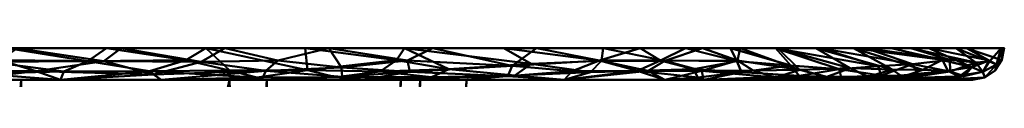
# Model space of a CAD drawing. Header units: millimetres. Extents: x -131 to 26, y -26 to 122.
# Tile 3 of 3: x 10.422 to 26, y -5.5 to -5. Entities that reach past the tile are written whole.
import ezdxf

# ---------------------------------------------------------------- set-up
doc = ezdxf.new("R2010")
doc.units = ezdxf.units.MM
doc.layers.add('P-SANR-FIXT', color=6, linetype='Continuous', lineweight=30)

# ---------------------------------------------------------------- blocks, each defined once
blk = doc.blocks.new('FFAST707-501500BV0 - 3D_FFAST707-501500BV0_D0_ipt-111698-View 1')
at = {"layer": 'P-SANR-FIXT', "lineweight": 40}
mesh = blk.add_polyface(dxfattribs=at)
corners = [(12.4740705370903, 22.63525536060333, -0.1379701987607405), (12.66118325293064, 20.77816032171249), (14.17413028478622, 21.42995783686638, -0.0389040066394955), (18.25671970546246, 18.16729020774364, -0.07035368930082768), (17.21088964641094, 19.32180617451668, -0.1699684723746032), (16.93892450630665, 19.33251818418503, -0.04331648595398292), (16.12769359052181, 20.18423082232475, -0.129843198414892), (15.42787030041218, 20.55009239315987, -0.04035898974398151), (14.97659651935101, 21.08171419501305, -0.1529633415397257), (16.38421863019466, 20.14137369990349, -0.3131491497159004), (18.51179475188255, 18.16305831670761, -0.2520848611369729), (16.51050316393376, 18.57971393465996, -0.4999999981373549), (13.74723728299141, 21.89579059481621, -0.1465627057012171), (13.05180257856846, 22.44310911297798, -0.3096075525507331), (11.06743287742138, 21.93608610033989), (11.12199213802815, 23.3187801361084, -0.1291162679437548), (14.2549336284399, 19.62023227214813), (9.93911898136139, 23.97146104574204, -0.2826322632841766), (11.50208794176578, 23.26805421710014, -0.2943262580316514), (10.22474721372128, 23.33014617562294, -0.4999999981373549), (11.79618676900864, 22.14253697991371, -0.4999999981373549), (15.84868286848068, 18.46230535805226), (14.93906474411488, 19.76732313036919, -0.4999999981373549), (17.44243324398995, 17.30437844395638), (13.36762518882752, 20.95493005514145, -0.4999999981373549), (9.76243554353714, 23.88051002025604, -0.09918748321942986), (8.653308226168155, 24.5177531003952, -0.4999999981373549), (9.473683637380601, 23.09401414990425)]
mesh.append_faces([[corners[k] for k in face] for face in [(1, 0, 14), (24, 8, 22), (14, 25, 27)]], dxfattribs={"vtx0": -1, "vtx1": -1})
mesh.append_faces([[corners[k] for k in face] for face in [(0, 1, 2), (3, 4, 5), (6, 7, 5), (7, 8, 2), (6, 9, 8), (10, 11, 4), (12, 13, 0), (14, 0, 15), (2, 12, 0), (17, 18, 19), (13, 20, 18), (7, 2, 16), (2, 8, 12), (5, 4, 6), (6, 8, 7), (5, 7, 21), (6, 4, 9), (11, 9, 4), (8, 9, 22), (12, 24, 13), (8, 24, 12), (18, 0, 13), (17, 25, 15), (15, 0, 18), (17, 15, 18), (15, 25, 14)]], dxfattribs={"vtx0": -1, "vtx1": -1, "vtx2": -1})
mesh.append_faces([[corners[k] for k in face] for face in [(7, 16, 21), (9, 11, 22)]], dxfattribs={"vtx0": -1, "vtx2": -1})
mesh.append_faces([[corners[k] for k in face] for face in [(1, 16, 2), (21, 23, 5), (24, 20, 13), (20, 19, 18), (19, 26, 17)]], dxfattribs={"vtx1": -1, "vtx2": -1})
mesh = blk.add_polyface(dxfattribs=at)
corners = [(25.4999991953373, -5.659292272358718e-15), (20.62993399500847, 14.98852348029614), (7.879933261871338, 24.25194219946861), (-7.879933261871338, 24.25194219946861), (-20.62993399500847, 14.98852348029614), (-25.4999991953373, -3.122849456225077e-15), (-20.62993399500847, -14.98852348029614), (-7.879933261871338, -24.25194219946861), (7.879933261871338, -24.25194219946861), (20.62993399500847, -14.98852348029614), (4.564726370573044, 16.8941790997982), (9.641893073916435, 14.60424233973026), (13.74313483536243, 10.83403165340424), (16.45126577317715, 5.967062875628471), (17.49312396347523, 0.490514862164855), (16.76017792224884, -5.034524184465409), (14.33022086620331, -10.0446380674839), (10.44531764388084, -14.04084558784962), (5.499562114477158, -16.61339250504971), (-3.383959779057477e-14, -17.5000003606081), (-2.30237624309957, -17.34788391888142), (-4.564726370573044, -16.8941790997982), (-10.06625511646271, -14.3150453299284), (-14.35320729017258, -10.01176398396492), (-16.91257823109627, -4.496075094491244), (-17.43032006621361, 1.560110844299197), (-15.84625183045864, 7.426054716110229), (-12.34800514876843, 12.40067612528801), (-7.365506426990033, 15.8744863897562), (-1.488320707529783, 17.43659693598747)]
mesh.append_faces([[corners[k] for k in face] for face in [(15, 0, 14), (12, 1, 11), (21, 7, 20), (23, 6, 22), (27, 4, 26)]], dxfattribs={"vtx0": -1, "vtx1": -1})
mesh.append_faces([[corners[k] for k in face] for face in [(9, 16, 17, 8), (8, 18, 19, 7), (8, 17, 18), (11, 1, 2, 10), (7, 21, 22, 6), (6, 23, 24, 5), (5, 25, 26, 4)]], dxfattribs={"vtx0": -1, "vtx2": -1})
mesh.append_faces([[corners[k] for k in face] for face in [(12, 13, 1), (19, 20, 7), (28, 29, 3), (24, 25, 5)]], dxfattribs={"vtx1": -1, "vtx2": -1})
mesh.append_faces([[corners[k] for k in face] for face in [(15, 16, 9, 0), (13, 14, 0, 1), (29, 10, 2, 3), (27, 28, 3, 4)]], dxfattribs={"vtx1": -1, "vtx3": -1})
mesh = blk.add_polyface(dxfattribs=at)
corners = [(22.76410832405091, 12.2734661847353, -0.1550916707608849), (21.82207370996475, 13.13865910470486, -0.4999999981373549), (21.78070859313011, 14.1273762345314, -0.3067968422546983), (19.62616168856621, 16.98875113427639, -0.2988043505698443), (19.45313900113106, 16.9899172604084, -0.1225582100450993), (20.36276507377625, 15.92398032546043, -0.1427926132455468), (23.55898622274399, 10.73205749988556, -0.1849758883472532), (23.01658201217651, 9.382194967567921, -0.4999999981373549), (22.41932786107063, 11.26042732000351, -0.4999999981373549), (20.6268046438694, 15.7610985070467, -0.3020486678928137), (19.65338113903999, 16.20449781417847, -0.4999999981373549), (21.2136420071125, 14.76663250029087, -0.1400995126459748), (19.03618361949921, 16.1464515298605), (20.62993399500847, 14.98852348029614), (18.25671970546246, 18.16729020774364, -0.07035368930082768), (18.51179475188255, 18.16305831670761, -0.2520848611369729), (17.21088964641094, 19.32180617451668, -0.1699684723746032), (21.23869271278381, 13.1149584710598), (23.19173710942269, 11.08774981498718, -0.04437643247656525), (16.93892450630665, 19.33251818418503, -0.04331648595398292), (17.44243324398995, 17.30437844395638), (22.02432562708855, 13.54061040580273, -0.146695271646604), (18.08194271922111, 17.39210587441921, -0.4999999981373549), (16.51050316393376, 18.57971393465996, -0.4999999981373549), (21.22481955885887, 15.01688975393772, -0.4999999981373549), (21.84744915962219, 11.24139346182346), (22.37938662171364, 12.61494924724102, -0.03748888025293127), (22.45620787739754, 9.367827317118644), (23.84726577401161, 9.607994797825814, -0.04625204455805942)]
mesh.append_faces([[corners[k] for k in face] for face in [(22, 3, 10), (1, 0, 8), (12, 14, 20), (13, 5, 12)]], dxfattribs={"vtx0": -1, "vtx1": -1})
mesh.append_faces([[corners[k] for k in face] for face in [(0, 1, 2), (3, 4, 5), (3, 9, 10), (2, 9, 11), (5, 4, 12), (13, 11, 5), (14, 15, 16), (0, 18, 6), (14, 4, 15), (19, 20, 14), (2, 21, 0), (15, 3, 22), (5, 11, 9), (15, 4, 3), (25, 18, 26), (9, 2, 24), (2, 11, 21), (18, 0, 26), (21, 26, 0), (17, 26, 11), (11, 26, 21), (18, 28, 6), (8, 0, 6), (3, 5, 9), (14, 12, 4)]], dxfattribs={"vtx0": -1, "vtx1": -1, "vtx2": -1})
mesh.append_faces([[corners[k] for k in face] for face in [(6, 7, 8), (15, 22, 23), (9, 24, 10)]], dxfattribs={"vtx0": -1, "vtx2": -1})
mesh.append_faces([[corners[k] for k in face] for face in [(13, 17, 11), (1, 24, 2), (17, 25, 26), (25, 27, 18)]], dxfattribs={"vtx1": -1, "vtx2": -1})
mesh = blk.add_polyface(dxfattribs=at)
corners = [(4.564726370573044, 16.8941790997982), (4.530428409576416, 16.76724053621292, 3.418729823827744), (4.496130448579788, 16.64030310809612, 6.837459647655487), (4.461832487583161, 16.51336567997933, 10.25618947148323), (4.427534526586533, 16.38642825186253, 13.67491929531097), (9.882262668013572, 13.6177336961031, 17.53363407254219), (12.93217643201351, 10.49493875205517, 21.97319548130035), (14.57461001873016, 7.595454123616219, 27.68924828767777), (14.56721584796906, 7.036809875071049, 34.37779578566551), (12.97807547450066, 9.265805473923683, 40.39529049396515), (9.75866351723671, 12.37933045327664, 45.1560736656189), (4.071895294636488, 15.07019659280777, 49.12412724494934), (4.064682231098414, 15.04350172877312, 49.84309680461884), (4.057469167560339, 15.01680572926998, 50.5620618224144), (4.050256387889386, 14.99011086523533, 51.2810313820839), (4.043043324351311, 14.96341486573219, 52.00000094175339), (8.915814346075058, 12.67904757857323, 52.00000094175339), (12.71279483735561, 8.867629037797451, 52.00000094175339), (14.97971224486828, 3.982236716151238, 52.00000094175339), (15.43829844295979, -1.381638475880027, 52.00000094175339), (14.0352658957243, -6.577332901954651, 52.00000094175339), (10.93687216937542, -10.98338777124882, 52.00000094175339), (6.523840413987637, -14.06020986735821, 52.00000094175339), (1.318293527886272, -15.44383725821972, 52.00000094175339), (-4.043043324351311, -14.96341486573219, 52.00000094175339), (-4.173464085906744, -15.4461059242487, 38.99999957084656), (-4.303884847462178, -15.9287969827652, 26.0000004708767), (-4.434305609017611, -16.4114880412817, 13.00000023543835), (-4.564726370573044, -16.8941790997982), (-2.30237624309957, -17.34788391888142), (0, -17.5000003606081), (5.499562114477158, -16.61339250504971), (10.44531764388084, -14.04084558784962), (14.33022086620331, -10.0446380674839), (16.76017792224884, -5.034524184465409), (17.49312396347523, 0.490514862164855), (16.45126577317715, 5.967062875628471), (13.74313483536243, 10.83403165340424), (9.641893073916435, 14.60424233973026), (7.154898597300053, 15.00208097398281, 15.60427668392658), (6.915279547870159, 13.72476409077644, 47.14010045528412), (10.81430515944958, 10.77333859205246, 52.00000094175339), (13.84625354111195, 6.424932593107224, 52.00000094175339), (8.336971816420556, 13.05204783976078, 46.14808706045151), (9.865059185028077, 11.72619308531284, 52.00000094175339), (9.047817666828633, 12.71568914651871, 45.65208263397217), (7.10330972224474, 15.74921015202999), (6.479428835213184, 13.82123122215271, 52.00000094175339), (11.36836949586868, 10.82256796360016, 42.77568207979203), (7.697621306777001, 13.25013940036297, 52.00000094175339), (10.5635165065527, 11.60094977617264, 43.96588014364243), (8.306717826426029, 12.96459405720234, 52.00000094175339), (7.088525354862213, 13.53568587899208, 52.00000094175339), (7.626125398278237, 13.38840539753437, 46.64409602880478), (5.493587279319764, 14.39748034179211, 48.13211385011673), (6.204433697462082, 14.06112164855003, 47.63610942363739), (5.261235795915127, 14.39232304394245, 52.00000094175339), (5.870332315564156, 14.10677770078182, 52.00000094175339), (4.782741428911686, 14.73383903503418, 48.62811827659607), (4.652139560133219, 14.67786952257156, 52.00000094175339), (12.48606903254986, -8.780360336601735, 52.00000094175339), (3.921067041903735, -14.75202356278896, 52.00000094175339), (15.20900534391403, 1.300299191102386, 52.00000094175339)]
mesh.append_faces([[corners[k] for k in face] for face in [(25, 23, 24), (1, 46, 0)]], dxfattribs={"vtx0": -1})
mesh.append_faces([[corners[k] for k in face] for face in [(22, 32, 21), (40, 52, 53), (35, 19, 34), (32, 22, 31), (42, 8, 17), (49, 53, 52), (38, 5, 37), (6, 37, 5), (36, 18, 35), (46, 39, 38), (34, 20, 33)]], dxfattribs={"vtx0": -1, "vtx1": -1})
mesh.append_faces([[corners[k] for k in face] for face in [(30, 23, 26), (36, 8, 18), (46, 3, 39)]], dxfattribs={"vtx0": -1, "vtx1": -1, "vtx2": -1})
mesh.append_faces([[corners[k] for k in face] for face in [(23, 25, 26), (34, 19, 20), (59, 13, 14), (26, 29, 30), (23, 30, 31), (10, 16, 44), (17, 8, 9), (48, 41, 17), (59, 11, 12), (37, 6, 7), (36, 7, 8)]], dxfattribs={"vtx0": -1, "vtx2": -1})
mesh.append_faces([[corners[k] for k in face] for face in [(33, 20, 60, 21), (46, 1, 2, 3)]], dxfattribs={"vtx0": -1, "vtx3": -1})
mesh.append_faces([[corners[k] for k in face] for face in [(15, 59, 14)]], dxfattribs={"vtx1": -1})
mesh.append_faces([[corners[k] for k in face] for face in [(51, 16, 43), (57, 47, 55), (22, 61, 31), (62, 19, 35), (56, 57, 54), (49, 51, 43), (42, 18, 8), (47, 52, 40), (32, 33, 21), (45, 43, 16), (43, 53, 49), (12, 13, 59), (48, 50, 41), (44, 41, 50), (10, 45, 16), (58, 11, 59), (40, 55, 47), (54, 58, 56), (9, 48, 17), (50, 10, 44), (36, 37, 7), (59, 56, 58), (61, 23, 31), (55, 54, 57), (39, 5, 38), (18, 62, 35)]], dxfattribs={"vtx1": -1, "vtx2": -1})
mesh.append_faces([[corners[k] for k in face] for face in [(27, 28, 29, 26), (3, 4, 39)]], dxfattribs={"vtx2": -1})
mesh = blk.add_polyface(dxfattribs=at)
corners = [(25.66096547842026, 2.969667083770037, -0.1263384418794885), (25.75977167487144, 3.222750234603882, -0.3054198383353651), (25.48444100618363, 4.625237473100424, -0.2010217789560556), (24.89208299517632, 1.870978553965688), (25.6913415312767, 5.704623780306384e-15, -0.03806023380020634), (25.853552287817, 0, -0.1464466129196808), (25.87511710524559, 1.678887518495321, -0.2440570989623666), (24.22626698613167, 9.07006206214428, -0.162027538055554), (24.39157757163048, 8.138734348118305, -0.04791088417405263), (24.71064194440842, 7.631175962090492, -0.1552544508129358), (25.28612916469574, 4.724948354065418, -0.05287882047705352), (25.9619395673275, 0, -0.3086583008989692), (25.02022515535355, 6.93995214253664, -0.3158965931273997), (24.21037724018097, 5.62797224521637, -0.4999999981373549), (24.28416452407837, 3.741957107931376), (26.0000004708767, 0, -0.4999999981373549), (25.40345939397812, 1.875990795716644, -0.4999999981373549), (24.80691831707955, 3.751981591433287, -0.4999999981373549), (25.10487887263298, 6.16130973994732, -0.1428181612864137), (23.67456555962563, 5.618109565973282), (22.45620787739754, 9.367827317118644), (23.84726577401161, 9.607994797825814, -0.04625204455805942), (23.19173710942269, 11.08774981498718, -0.04437643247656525), (23.6138361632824, 7.503963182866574, -0.4999999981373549), (25.4999991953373, 5.662137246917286e-15), (23.06496659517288, 7.494261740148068), (23.55898622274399, 10.73205749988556, -0.1849758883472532), (23.01658201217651, 9.382194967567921, -0.4999999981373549)]
mesh.append_faces([[corners[k] for k in face] for face in [(4, 3, 24)]], dxfattribs={"vtx0": -1})
mesh.append_faces([[corners[k] for k in face] for face in [(13, 2, 17), (25, 21, 20), (19, 8, 25)]], dxfattribs={"vtx0": -1, "vtx1": -1})
mesh.append_faces([[corners[k] for k in face] for face in [(0, 1, 2), (0, 3, 4), (7, 8, 9), (0, 2, 10), (0, 4, 6), (12, 2, 13), (0, 6, 1), (11, 16, 6), (16, 1, 6), (18, 19, 10), (20, 21, 22), (12, 23, 9), (2, 1, 17), (10, 2, 18), (21, 8, 7), (18, 8, 19), (25, 8, 21), (26, 7, 27), (26, 21, 7), (9, 8, 18), (12, 9, 18), (23, 7, 9), (2, 12, 18), (10, 3, 0)]], dxfattribs={"vtx0": -1, "vtx1": -1, "vtx2": -1})
mesh.append_faces([[corners[k] for k in face] for face in [(1, 16, 17), (7, 23, 27)]], dxfattribs={"vtx0": -1, "vtx2": -1})
mesh.append_faces([[corners[k] for k in face] for face in [(4, 5, 6), (5, 11, 6), (14, 3, 10), (19, 14, 10), (13, 23, 12)]], dxfattribs={"vtx1": -1, "vtx2": -1})
mesh.append_faces([[corners[k] for k in face] for face in [(11, 15, 16)]], dxfattribs={"vtx2": -1})
mesh = blk.add_polyface(dxfattribs=at)
corners = [(24.52152512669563, -5.304409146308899, -0.4999999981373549), (25.13862045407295, -6.500031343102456, -0.3171666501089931), (23.80794222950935, -7.140336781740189, -0.4999999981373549), (25.853552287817, 0, -0.1464466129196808), (25.87511710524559, -1.678887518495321, -0.2440570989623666), (25.9619395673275, 0, -0.3086583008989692), (25.23511029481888, -3.468481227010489, -0.4999999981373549), (25.55044124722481, -4.516322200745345, -0.2750228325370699), (24.89208299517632, -1.870978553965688), (25.36717209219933, -4.335653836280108, -0.05867859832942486), (25.66096547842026, -2.969667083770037, -0.1263384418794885), (25.76621432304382, -3.10386725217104, -0.2872754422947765), (25.98716967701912, -0.8166797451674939, -0.4999999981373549), (26.0000004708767, 0, -0.4999999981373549), (25.6913415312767, -5.704623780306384e-15, -0.03806023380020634), (23.67456555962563, -5.618109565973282), (24.28416452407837, -3.741957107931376), (25.94869546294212, -1.632553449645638, -0.4999999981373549), (25.14397305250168, -5.945922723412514, -0.1310383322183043), (24.64530481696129, -7.385182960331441, -0.05502936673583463), (24.54761137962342, -8.356110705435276, -0.2463169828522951), (24.050678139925, -9.21527882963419, -0.0703331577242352), (22.45620787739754, -9.367827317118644), (23.41809956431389, -10.58989003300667, -0.04228072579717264), (23.06496659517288, -7.494261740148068), (24.00537067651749, -9.749131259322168, -0.2131349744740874), (23.09435706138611, -8.976264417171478, -0.4999999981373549), (25.4999991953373, -5.662137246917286e-15), (22.38077189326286, -10.81219205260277, -0.4999999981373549)]
mesh.append_faces([[corners[k] for k in face] for face in [(8, 14, 27)]], dxfattribs={"vtx0": -1})
mesh.append_faces([[corners[k] for k in face] for face in [(0, 1, 2), (3, 4, 5), (6, 7, 0), (14, 4, 3), (15, 9, 16), (12, 4, 17), (22, 21, 24), (17, 11, 6), (16, 9, 8), (26, 25, 28)]], dxfattribs={"vtx0": -1, "vtx1": -1})
mesh.append_faces([[corners[k] for k in face] for face in [(8, 9, 10), (10, 11, 4), (5, 4, 12), (10, 4, 14), (14, 8, 10), (11, 10, 7), (4, 11, 17), (18, 15, 19), (20, 18, 19), (9, 7, 10), (1, 7, 18), (20, 19, 21), (22, 23, 21), (19, 24, 21), (20, 21, 25), (20, 2, 1), (18, 9, 15), (7, 1, 0), (20, 1, 18), (7, 6, 11), (7, 9, 18), (26, 20, 25)]], dxfattribs={"vtx0": -1, "vtx1": -1, "vtx2": -1})
mesh.append_faces([[corners[k] for k in face] for face in [(20, 26, 2)]], dxfattribs={"vtx0": -1, "vtx2": -1})
mesh.append_faces([[corners[k] for k in face] for face in [(15, 24, 19)]], dxfattribs={"vtx1": -1, "vtx2": -1})
mesh.append_faces([[corners[k] for k in face] for face in [(12, 13, 5)]], dxfattribs={"vtx2": -1})
mesh = blk.add_polyface(dxfattribs=at)
corners = [(23.3872534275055, -11.07346221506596, -0.1708105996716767), (23.41809956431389, -10.58989003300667, -0.04228072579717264), (22.7532600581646, -12.03570703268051, -0.0615945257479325), (21.08246587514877, -14.99857124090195, -0.1673596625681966), (20.56021395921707, -15.84939934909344, -0.3042331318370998), (21.76954920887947, -14.13680289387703, -0.2969948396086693), (21.84233500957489, -13.77618605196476, -0.1190475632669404), (22.62305134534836, -12.64673214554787, -0.2256215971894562), (20.19900553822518, -16.12680565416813, -0.1401288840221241), (19.59465698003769, -17.02915905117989, -0.3050053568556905), (22.38077189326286, -10.81219205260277, -0.4999999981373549), (21.23869271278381, -13.1149584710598), (21.15110267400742, -14.58262983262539, -0.03787685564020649), (19.03618361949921, -16.1464515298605), (18.14591047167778, -18.24661630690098, -0.05787167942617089), (19.16491849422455, -17.33644634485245, -0.1359397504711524), (18.21572588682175, -18.43047704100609, -0.2184928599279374), (16.95420223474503, -18.493161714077, -0.4999999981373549), (18.59711158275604, -17.40656833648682, -0.4999999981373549), (20.62993399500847, -14.98852348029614), (20.24002093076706, -16.31997495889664, -0.4999999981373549), (24.00537067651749, -9.749131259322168, -0.2131349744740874), (20.95360382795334, -14.48404732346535, -0.4999999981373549), (21.66718899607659, -12.64811968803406, -0.4999999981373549), (21.84744915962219, -11.24139346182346), (24.050678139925, -9.21527882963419, -0.0703331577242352), (22.45620787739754, -9.367827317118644)]
mesh.append_faces([[corners[k] for k in face] for face in [(13, 8, 19), (24, 1, 26), (10, 7, 23)]], dxfattribs={"vtx0": -1, "vtx1": -1})
mesh.append_faces([[corners[k] for k in face] for face in [(0, 1, 2), (3, 4, 5), (6, 7, 2), (8, 9, 4), (7, 10, 0), (2, 11, 6), (3, 12, 8), (7, 6, 5), (13, 14, 15), (9, 16, 18), (16, 9, 15), (4, 9, 20), (9, 8, 15), (10, 21, 0), (14, 16, 15), (8, 13, 15), (5, 6, 3), (3, 8, 4), (5, 4, 22), (3, 6, 12), (23, 7, 5), (2, 7, 0), (11, 12, 6), (8, 12, 19), (2, 1, 24), (25, 1, 0), (25, 0, 21)]], dxfattribs={"vtx0": -1, "vtx1": -1, "vtx2": -1})
mesh.append_faces([[corners[k] for k in face] for face in [(16, 17, 18), (4, 20, 22), (12, 11, 19), (2, 24, 11)]], dxfattribs={"vtx0": -1, "vtx2": -1})
mesh.append_faces([[corners[k] for k in face] for face in [(18, 20, 9), (22, 23, 5)]], dxfattribs={"vtx1": -1, "vtx2": -1})
mesh = blk.add_polyface(dxfattribs=at)
corners = [(18.21572588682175, -18.43047704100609, -0.2184928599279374), (16.59584838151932, -19.79218761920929, -0.1237562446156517), (16.55914436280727, -19.99369693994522, -0.3054755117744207), (11.75144590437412, -23.14321399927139, -0.2945159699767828), (12.53732635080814, -22.52639572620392, -0.08594641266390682), (10.68440075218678, -23.53290451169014, -0.1379098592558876), (15.51537744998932, -20.73213524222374, -0.1933801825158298), (15.31129402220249, -19.57975509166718, -0.4999999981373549), (15.84868286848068, -18.46230535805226), (15.52146696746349, -20.49814925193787, -0.04701534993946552), (10.10795179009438, -23.91344996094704, -0.3087263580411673), (14.50502396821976, -21.52976324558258, -0.3042606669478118), (14.31445375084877, -21.52131081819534, -0.1400685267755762), (13.29208474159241, -22.28836065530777, -0.2839758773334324), (8.825074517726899, -24.13120783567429, -0.03929769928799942), (9.314539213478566, -24.11989402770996, -0.1488555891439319), (12.66118325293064, -20.77816032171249), (9.473683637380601, -23.09401414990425), (11.06743287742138, -21.93608610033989), (12.02547646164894, -21.75293957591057, -0.4999999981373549), (18.14591047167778, -18.24661630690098, -0.05787167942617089), (16.95420223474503, -18.493161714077, -0.4999999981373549), (10.38256824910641, -22.83953295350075, -0.4999999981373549), (13.66838467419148, -20.66634846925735, -0.4999999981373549), (8.73965890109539, -23.92612633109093, -0.4999999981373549), (14.2549336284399, -19.62023227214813), (17.44243324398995, -17.30437844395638), (19.03618361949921, -16.1464515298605)]
mesh.append_faces([[corners[k] for k in face] for face in [(17, 5, 18), (23, 13, 19), (22, 10, 24), (16, 12, 25)]], dxfattribs={"vtx0": -1, "vtx1": -1})
mesh.append_faces([[corners[k] for k in face] for face in [(0, 1, 2), (3, 4, 5), (2, 6, 7), (1, 8, 9), (5, 10, 3), (11, 12, 13), (14, 15, 5), (12, 6, 9), (12, 16, 4), (5, 17, 14), (19, 13, 3), (1, 0, 20), (11, 13, 23), (3, 13, 4), (18, 5, 4), (4, 13, 12), (5, 15, 10), (24, 10, 15), (3, 10, 22), (2, 1, 6), (6, 12, 11), (7, 6, 11), (9, 6, 1), (12, 9, 25), (1, 20, 8), (0, 2, 21)]], dxfattribs={"vtx0": -1, "vtx1": -1, "vtx2": -1})
mesh.append_faces([[corners[k] for k in face] for face in [(3, 22, 19), (11, 23, 7)]], dxfattribs={"vtx0": -1, "vtx2": -1})
mesh.append_faces([[corners[k] for k in face] for face in [(7, 21, 2), (16, 18, 4), (26, 8, 20, 27), (8, 25, 9)]], dxfattribs={"vtx1": -1, "vtx2": -1})
blk = doc.blocks.new('FFAST707-501500BV0 - Winston Wall Mounted Kitchen Tap _Cross Handle_-111699-View 1')
at = {"extrusion": (0, -1, 0)}
blk.add_blockref('FFAST707-501500BV0 - 3D_FFAST707-501500BV0_D0_ipt-111698-View 1', (0, 0), dxfattribs=at)

msp = doc.modelspace()

# ---------------------------------------------------------------- block references
at = {"layer": 'P-SANR-FIXT', "lineweight": 40}
msp.add_blockref('FFAST707-501500BV0 - Winston Wall Mounted Kitchen Tap _Cross Handle_-111699-View 1', (0, -5.500000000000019), dxfattribs=at)

doc.saveas('drawing.dxf')
